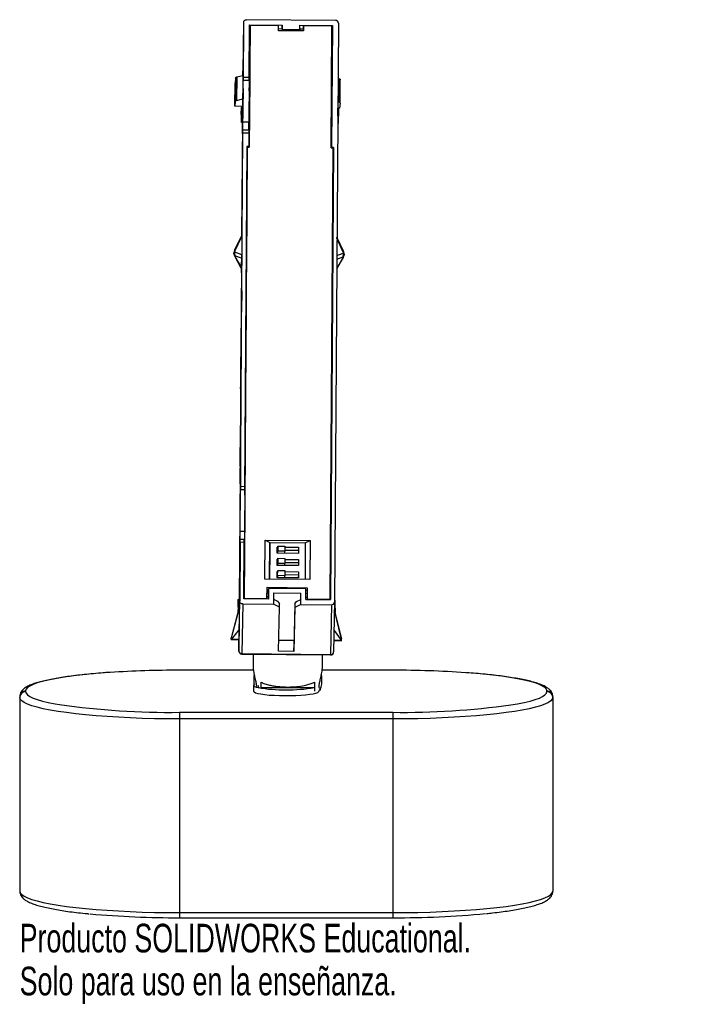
# Paper-space layout '_Inferior' of a CAD drawing. Header units: millimetres. Extents: x -56 to 56, y 33 to 199.
import ezdxf

# ---------------------------------------------------------------- set-up
doc = ezdxf.new("R2010")
doc.units = ezdxf.units.MM
doc.styles.add('SLDTEXTSTYLE0', font='TXT', dxfattribs={"width": 0.7})

psp = doc.layouts.new('_Inferior')

# ---------------------------------------------------------------- linework, layer by layer
at = {"color": 7, "linetype": 'Continuous', "lineweight": 25}
for p, q in [((-18.56, 198.81), (-18.7, 190.41)), ((-18.56, 198.81), (-18.62, 188.84)), ((-3.06, 199.1), (-18.06, 199.24)), ((-17.62, 189.47), (-17.56, 198.37)), ((-17.46, 198.28), (-17.6, 177.71)), ((-17.56, 198.37), (-12.06, 198.32)), ((-17.46, 198.28), (-17.47, 197.57)), ((-12.66, 198.24), (-17.46, 198.28)), ((-12.67, 197.38), (-12.66, 198.24)), ((-12.06, 198.32), (-12.07, 197.59)), ((-12.07, 197.81), (-12.06, 198.32)), ((-9.07, 197.56), (-9.06, 198.29)), ((-9.06, 198.29), (-3.56, 198.24)), ((-8.46, 198.2), (-8.47, 197.34)), ((-8.47, 197.69), (-8.46, 198.2)), ((-3.66, 198.15), (-8.46, 198.2)), ((-3.8, 177.58), (-3.66, 198.15)), ((-3.56, 198.24), (-3.7, 177.67)), ((-3.56, 198.24), (-3.62, 194.67)), ((-2.56, 198.66), (-3.21, 100.88)), ((-17.59, 193.88), (-17.48, 196.95)), ((-17.47, 197.57), (-17.5, 194.21)), ((-12.67, 197.73), (-12.07, 197.72)), ((-8.47, 197.34), (-12.67, 197.38)), ((-12.07, 197.81), (-12.07, 197.37)), ((-12.07, 197.59), (-9.07, 197.56)), ((-12.07, 197.59), (-12.07, 197.37)), ((-9.07, 197.7), (-8.47, 197.69)), ((-9.07, 197.56), (-9.07, 197.34)), ((-8.47, 197.69), (-8.47, 197.34)), ((-17.59, 193.73), (-17.5, 194.9)), ((-17.49, 195.38), (-17.57, 193.16)), ((-17.53, 190.91), (-17.5, 194.9)), ((-17.6, 192.83), (-17.57, 193.2)), ((-17.57, 193.2), (-17.57, 192.51)), ((-17.5, 193.35), (-17.52, 189.91)), ((-17.5, 193.71), (-17.51, 192.84)), ((-17.51, 192.84), (-17.5, 193.35)), ((-17.5, 194.21), (-17.5, 193.71)), ((-17.61, 191.11), (-17.58, 191.48)), ((-17.57, 192.51), (-17.6, 192.14)), ((-17.58, 191.48), (-17.58, 190.79)), ((-17.51, 192.84), (-17.51, 192.84)), ((-19.72, 189.56), (-19.74, 185.59)), ((-19.72, 189.56), (-18.69, 189.84)), ((-18.68, 190.56), (-18.71, 185.72)), ((-18.7, 190.41), (-18.71, 189.83)), ((-18.69, 189.84), (-18.68, 190.56)), ((-17.52, 190.95), (-17.62, 188.13)), ((-17.62, 189.52), (-17.54, 190.5)), ((-17.58, 190.79), (-17.61, 190.42)), ((-17.52, 189.91), (-17.54, 189.3)), ((-17.53, 189.44), (-17.53, 189.83)), ((-3.67, 189.8), (-3.72, 189.82)), ((-3.69, 189.81), (-3.68, 190.25)), ((-20.02, 184.63), (-20, 188.54)), ((-19.93, 189.38), (-20, 188.54)), ((-19.93, 189.38), (-19.96, 185.42)), ((-18.66, 181.95), (-18.61, 188.99)), ((-18.62, 189.35), (-18.62, 188.84)), ((-17.61, 189.47), (-18.61, 189.48)), ((-17.61, 188.98), (-18.61, 188.99)), ((-17.61, 188.98), (-17.66, 181.95)), ((-17.61, 187.22), (-17.53, 189.44)), ((-17.53, 189.05), (-17.61, 177.71)), ((-17.54, 189.3), (-17.54, 188.44)), ((-17.54, 188.44), (-17.53, 189.05)), ((-17.54, 188.44), (-17.53, 188.44)), ((-3.72, 188.79), (-3.68, 188.77)), ((-3.69, 188.3), (-3.72, 188.29)), ((-3.71, 186), (-3.7, 188.3)), ((-2.42, 189.26), (-2.62, 189.33)), ((-2.45, 185.29), (-2.42, 189.26)), ((-2.27, 185.12), (-2.24, 189.09)), ((-18.68, 186.18), (-18.65, 187.64)), ((-18.65, 187.64), (-18.68, 184.01)), ((-3.68, 183.88), (-3.66, 187.46)), ((-3.66, 187.46), (-3.68, 186.02)), ((-19.96, 185.42), (-20.02, 184.63)), ((-18.74, 184.59), (-20.02, 184.63)), ((-19.74, 185.59), (-18.71, 185.85)), ((-18.74, 184.6), (-18.74, 184.44)), ((-18.74, 184.59), (-18.74, 184.44)), ((-18.71, 185.72), (-18.73, 184.44)), ((-18.72, 183.61), (-18.7, 185.05)), ((-18.7, 185.05), (-18.72, 181.41)), ((-18.7, 182.54), (-18.68, 186.18)), ((-18.66, 186.18), (-18.68, 186.18)), ((-17.57, 185.94), (-17.59, 184.85)), ((-17.57, 184.88), (-17.58, 184.78)), ((-17.56, 185.81), (-17.56, 185.91)), ((-17.55, 185.81), (-17.56, 185.81)), ((-3.74, 185.21), (-3.74, 183.46)), ((-3.7, 184.87), (-3.72, 183.46)), ((-3.68, 186.02), (-3.7, 182.43)), ((-3.66, 186.02), (-3.68, 186.02)), ((-2.45, 185.29), (-2.65, 185.36)), ((-2.27, 185.12), (-2.35, 184.32)), ((-18.95, 183.23), (-18.96, 181.93)), ((-18.94, 183.1), (-18.96, 181.93)), ((-18.95, 183.23), (-18.93, 184.4)), ((-18.94, 183.1), (-18.93, 184.4)), ((-18.94, 183.1), (-18.84, 183.15)), ((-18.93, 184.4), (-18.83, 184.45)), ((-18.83, 184.45), (-18.84, 183.15)), ((-18.74, 183.15), (-18.84, 183.15)), ((-18.73, 184.44), (-18.83, 184.45)), ((-18.74, 183.15), (-18.76, 181.88)), ((-18.75, 179.97), (-18.72, 183.61)), ((-18.73, 184.44), (-18.74, 183.15)), ((-18.71, 183.61), (-18.72, 183.61)), ((-18.68, 184.01), (-18.7, 182.54)), ((-17.57, 183.61), (-17.65, 181.45)), ((-3.72, 183.46), (-3.71, 183.46)), ((-3.7, 182.43), (-3.68, 183.88)), ((-2.66, 183), (-2.64, 183)), ((-2.35, 184.32), (-2.65, 184.33)), ((-2.65, 184.29), (-2.63, 184.29)), ((-2.64, 183), (-2.63, 184.29)), ((-2.54, 182.95), (-2.64, 183)), ((-2.53, 184.24), (-2.63, 184.29)), ((-2.56, 181.78), (-2.54, 182.95)), ((-2.53, 184.24), (-2.54, 182.95)), ((-18.86, 181.88), (-18.96, 181.93)), ((-18.76, 181.88), (-18.89, 162.77)), ((-18.86, 181.88), (-18.76, 181.88)), ((-18.72, 181.41), (-18.75, 179.97)), ((-18.67, 180.59), (-18.66, 181.95)), ((-17.66, 181.95), (-18.66, 181.95)), ((-17.68, 181.87), (-17.69, 180.31)), ((-17.67, 180.58), (-17.66, 181.95)), ((-17.65, 181.45), (-17.65, 181.87)), ((-3.75, 179.87), (-3.72, 181.29)), ((-2.67, 181.73), (-2.66, 181.73)), ((-2.56, 181.78), (-2.66, 181.73)), ((-19.09, 119.74), (-18.68, 180.08)), ((-18.68, 180.08), (-18.67, 180.59)), ((-17.68, 180.07), (-18.68, 180.08)), ((-17.67, 180.58), (-18.67, 180.59)), ((-17.68, 180.07), (-17.7, 177.8)), ((-17.67, 180.58), (-17.68, 180.07)), ((-3.77, 177.58), (-3.77, 180.18)), ((-3.77, 178.89), (-3.77, 180.1)), ((-3.75, 180.11), (-3.75, 179.87)), ((-17.94, 177.71), (-18.45, 101.54)), ((-18, 177.8), (-18.39, 119.73)), ((-17.96, 177), (-18.08, 157.89)), ((-17.7, 177.8), (-18, 177.8)), ((-17.94, 177.71), (-17.96, 177)), ((-17.94, 177.71), (-17.6, 177.71)), ((-17.7, 177.8), (-17.7, 177.71)), ((-3.96, 101.4), (-3.45, 177.58)), ((-3.4, 177.66), (-3.91, 101.31)), ((-3.8, 177.58), (-3.45, 177.58)), ((-3.4, 177.66), (-3.7, 177.67)), ((-3.7, 177.58), (-3.7, 177.67)), ((-3.4, 177.66), (-3.45, 174.89)), ((-17.97, 175.03), (-18.02, 175.03)), ((-3.45, 174.89), (-3.57, 155.92)), ((-3.47, 174.89), (-3.45, 174.89)), ((-18.87, 162.81), (-18.85, 163.86)), ((-18.85, 163.17), (-18.86, 162.73)), ((-18.85, 163.86), (-18.85, 163.86)), ((-18.86, 162.83), (-20.08, 160.3)), ((-20.05, 160.16), (-18.86, 162.62)), ((-18.86, 162.62), (-18.88, 159.53)), ((-1.7, 160.13), (-2.8, 162.54)), ((-1.73, 159.99), (-2.8, 162.34)), ((-20.19, 159.87), (-20.19, 159.77)), ((-18.88, 159.53), (-20.05, 159.97)), ((-2.82, 159.4), (-1.73, 159.8)), ((-1.7, 160.12), (-1.7, 160.13)), ((-1.59, 159.58), (-1.59, 159.68)), ((-20.06, 159.27), (-19, 157.36)), ((-18.89, 158.95), (-20.02, 159.37)), ((-20.02, 159.37), (-20.02, 159.27)), ((-20.02, 159.27), (-18.94, 157.33)), ((-18.88, 158.7), (-18.92, 156.66)), ((-18.91, 157.4), (-18.88, 159.38)), ((-18.88, 159.38), (-18.88, 159.38)), ((-1.77, 159.1), (-2.84, 157.27)), ((-2.83, 157.21), (-1.74, 159.09)), ((-2.82, 158.82), (-1.77, 159.2)), ((-1.77, 159.2), (-1.77, 159.1)), ((-18.92, 157.33), (-19.06, 137)), ((-18.96, 157.33), (-18.91, 157.33)), ((-18.92, 157.01), (-18.92, 157.33)), ((-18.92, 157.01), (-18.91, 157.01)), ((-18.91, 157.4), (-18.91, 157.4)), ((-18.1, 157.23), (-18.12, 154.3)), ((-18.08, 157.89), (-18.1, 157.23)), ((-18.11, 155.73), (-18.15, 155.74)), ((-18.14, 156.06), (-18.1, 156.06)), ((-3.6, 155.92), (-3.56, 155.92)), ((-3.56, 155.6), (-3.6, 155.6)), ((-3.56, 155.6), (-3.58, 154.18)), ((-3.56, 155.92), (-3.56, 155.6)), ((-18.87, 153.47), (-18.89, 150.7)), ((-18.89, 152.64), (-18.87, 153.47)), ((-18.12, 154.31), (-18.16, 154.31)), ((-18.12, 153.27), (-18.16, 153.27)), ((-18.12, 153.27), (-18.14, 150.69)), ((-18.13, 153.27), (-18.12, 153.8)), ((-18.12, 154.3), (-18.12, 153.8)), ((-3.62, 153.13), (-3.57, 153.13)), ((-3.61, 154.18), (-3.58, 154.18)), ((-3.58, 154.18), (-3.59, 153.13)), ((-3.59, 150.56), (-3.57, 153.29)), ((-3.57, 153.29), (-3.58, 153.13)), ((-18.9, 149.87), (-18.89, 152.64)), ((-18.88, 152.89), (-18.89, 150.68)), ((-18.88, 152.64), (-18.89, 152.64)), ((-18.88, 152.89), (-18.88, 152.9)), ((-18.89, 150.7), (-18.9, 149.87)), ((-18.14, 150.69), (-18.18, 150.69)), ((-18.15, 149.92), (-18.18, 149.94)), ((-18.16, 148.63), (-18.15, 149.92)), ((-18.14, 150.69), (-18.15, 149.92)), ((-3.6, 149.81), (-3.64, 149.8)), ((-3.63, 150.55), (-3.59, 150.55)), ((-3.61, 149.81), (-3.63, 146.82)), ((-3.61, 149.76), (-3.59, 150.56)), ((-3.6, 149.81), (-3.61, 149.76)), ((-18.15, 149.14), (-18.18, 144.49)), ((-18.16, 148.63), (-18.15, 149.14)), ((-18.15, 148.63), (-18.16, 148.63)), ((-18.17, 146.36), (-18.21, 146.36)), ((-18.2, 146.96), (-18.16, 146.96)), ((-3.66, 146.82), (-3.62, 146.82)), ((-3.62, 146.82), (-3.62, 146.23)), ((-18.95, 144.95), (-19.07, 126.01)), ((-19.07, 126.04), (-18.95, 144.81)), ((-19.04, 139.79), (-18.95, 144.95)), ((-18.95, 144.81), (-19.03, 139.77)), ((-18.95, 144.81), (-18.95, 144.81)), ((-18.17, 145.15), (-18.28, 129.06)), ((-18.22, 144.96), (-18.18, 144.96)), ((-18.18, 144.49), (-18.17, 145.15)), ((-3.65, 144.83), (-3.76, 127.29)), ((-3.67, 144.83), (-3.65, 144.83)), ((-3.62, 146.23), (-3.66, 146.23)), ((-3.62, 146.23), (-3.65, 144.83)), ((-18.18, 144.49), (-18.17, 144.49)), ((-19.05, 137.44), (-19.04, 139.79)), ((-19.03, 139.77), (-19.05, 137.45)), ((-19.04, 139.79), (-19.03, 139.79)), ((-19, 140.83), (-19.01, 140.83)), ((-19.06, 136.94), (-19.15, 122.82)), ((-19.06, 136.94), (-19.05, 137.45)), ((-19.05, 137.44), (-19.06, 137)), ((-19.05, 137.44), (-19.05, 137.44)), ((-18.29, 128.39), (-18.31, 124.61)), ((-18.28, 129.06), (-18.29, 128.39)), ((-19.08, 127.66), (-19.09, 127.66)), ((-18.3, 126.83), (-18.34, 126.83)), ((-18.33, 127.43), (-18.29, 127.43)), ((-3.79, 127.29), (-3.75, 127.29)), ((-3.75, 126.7), (-3.79, 126.7)), ((-3.75, 126.7), (-3.78, 125.28)), ((-3.75, 127.29), (-3.75, 126.7)), ((-19.16, 121.01), (-19.07, 126.04)), ((-19.07, 126.01), (-19.16, 120.85)), ((-19.07, 126.04), (-19.07, 126.04)), ((-18.35, 125.41), (-18.31, 125.41)), ((-3.78, 125.28), (-3.8, 125.28)), ((-3.78, 125.28), (-3.79, 123.43)), ((-19.14, 123.33), (-19.16, 121.01)), ((-19.16, 120.85), (-19.15, 123.2)), ((-19.14, 123.33), (-19.15, 122.82)), ((-19.15, 122.76), (-19.15, 123.2)), ((-19.07, 123.73), (-19.09, 120.96)), ((-19.07, 123.2), (-19.09, 120.95)), ((-19.08, 122.9), (-19.07, 123.73)), ((-19.07, 123.2), (-19.07, 123.21)), ((-18.32, 123.57), (-18.36, 123.57)), ((-18.32, 123.57), (-18.34, 120.99)), ((-18.33, 123.57), (-18.32, 124.1)), ((-18.31, 124.61), (-18.32, 124.1)), ((-3.82, 123.43), (-3.77, 123.43)), ((-3.79, 120.82), (-3.77, 123.55)), ((-3.77, 123.55), (-3.77, 123.43)), ((-19.15, 122.76), (-19.3, 101.38)), ((-19.1, 120.13), (-19.08, 122.9)), ((-19.08, 122.9), (-19.08, 122.9)), ((-19.16, 121.01), (-19.16, 121.01)), ((-19.12, 112.86), (-19.07, 119.9)), ((-19.09, 120.96), (-19.1, 120.13)), ((-19.08, 120.25), (-19.09, 119.74)), ((-18.37, 120.38), (-19.07, 120.39)), ((-19.07, 119.9), (-18.37, 119.89)), ((-18.37, 119.89), (-18.42, 112.86)), ((-18.34, 120.99), (-18.38, 120.99)), ((-18.35, 120.23), (-18.38, 120.24)), ((-18.36, 118.93), (-18.35, 120.23)), ((-18.34, 120.99), (-18.35, 120.23)), ((-3.8, 120.12), (-3.84, 120.1)), ((-3.83, 120.85), (-3.79, 120.85)), ((-3.81, 120.11), (-3.83, 117.06)), ((-3.8, 120.02), (-3.79, 120.82)), ((-3.8, 120.12), (-3.8, 120.02)), ((-18.35, 119.44), (-18.37, 115.66)), ((-18.36, 118.93), (-18.35, 119.44)), ((-18.35, 118.93), (-18.36, 118.93)), ((-18.39, 117.19), (-18.36, 117.19)), ((-18.39, 116.87), (-18.37, 116.87)), ((-3.82, 117.06), (-3.86, 117.06)), ((-3.82, 116.73), (-3.86, 116.74)), ((-3.82, 116.73), (-3.84, 115.31)), ((-3.82, 117.06), (-3.82, 116.73)), ((-18.36, 116.32), (-18.46, 101.45)), ((-18.4, 115.45), (-18.37, 115.45)), ((-18.37, 115.66), (-18.36, 116.32)), ((-18.37, 115.66), (-18.37, 115.66)), ((-3.84, 115.31), (-3.94, 101.31)), ((-3.84, 115.31), (-3.87, 115.31)), ((-19.14, 111.49), (-19.12, 112.86)), ((-19.14, 110.99), (-19.14, 111.49)), ((-18.44, 111.49), (-19.14, 111.49)), ((-19.12, 112.86), (-18.42, 112.86)), ((-18.44, 110.98), (-18.44, 111.49)), ((-19.14, 110.99), (-19.21, 101.03)), ((-18.44, 110.98), (-19.14, 110.99)), ((-18.51, 101.45), (-18.44, 110.98)), ((-14.99, 104.77), (-14.94, 111.35)), ((-14.94, 111.35), (-7.34, 111.28)), ((-14.94, 111.35), (-14.15, 110.94)), ((-14.19, 104.77), (-14.15, 110.94)), ((-14.15, 110.94), (-8.15, 110.88)), ((-14.11, 104.77), (-14.07, 110.93)), ((-14.1, 109.48), (-14.07, 110.93)), ((-12.89, 109.15), (-12.88, 110.19)), ((-12.88, 110.19), (-12.78, 110.19)), ((-12.77, 110.36), (-12.79, 109.59)), ((-12.78, 109.49), (-12.77, 110.36)), ((-12.77, 110.36), (-11.57, 110.34)), ((-11.57, 110.34), (-11.58, 109.48)), ((-11.58, 110.18), (-9.28, 110.15)), ((-9.28, 110.15), (-9.29, 109.12)), ((-9.28, 110.15), (-9.29, 109.65)), ((-8.15, 110.88), (-8.19, 104.71)), ((-8.15, 110.88), (-7.34, 111.28)), ((-7.34, 111.28), (-7.39, 104.7)), ((-14.13, 104.77), (-14.1, 109.48)), ((-12.9, 107.09), (-12.89, 108.12)), ((-9.29, 109.12), (-12.89, 109.15)), ((-12.89, 108.12), (-12.79, 108.12)), ((-12.88, 109.68), (-12.79, 109.68)), ((-12.79, 108.29), (-12.8, 107.53)), ((-12.79, 109.15), (-12.79, 109.59)), ((-12.79, 109.15), (-12.78, 109.49)), ((-12.79, 108.29), (-11.59, 108.28)), ((-12.79, 107.43), (-12.79, 108.29)), ((-11.58, 109.48), (-12.78, 109.49)), ((-11.59, 109.14), (-11.58, 109.48)), ((-11.59, 108.28), (-11.59, 107.42)), ((-11.59, 108.11), (-9.29, 108.09)), ((-11.58, 109.67), (-9.29, 109.65)), ((-9.29, 108.09), (-9.3, 107.06)), ((-9.29, 108.09), (-9.3, 107.58)), ((-9.29, 109.65), (-9.29, 109.12)), ((-12.9, 107.61), (-12.8, 107.61)), ((-9.3, 107.06), (-12.9, 107.09)), ((-12.8, 107.09), (-12.8, 107.53)), ((-12.8, 107.09), (-12.79, 107.43)), ((-11.59, 107.42), (-12.79, 107.43)), ((-11.6, 107.08), (-11.59, 107.42)), ((-11.59, 107.6), (-9.3, 107.58)), ((-9.3, 107.58), (-9.3, 107.06)), ((-7.39, 104.7), (-14.99, 104.77)), ((-12.91, 106.06), (-12.81, 106.06)), ((-12.91, 105.02), (-12.91, 106.06)), ((-12.91, 105.55), (-12.81, 105.55)), ((-9.31, 104.99), (-12.91, 105.02)), ((-12.82, 105.46), (-12.8, 106.22)), ((-12.82, 105.02), (-12.82, 105.46)), ((-12.81, 105.36), (-12.8, 106.22)), ((-11.61, 105.35), (-12.81, 105.36)), ((-12.81, 105.36), (-12.81, 105.02)), ((-12.8, 106.22), (-11.6, 106.21)), ((-11.6, 106.21), (-11.61, 105.35)), ((-11.61, 105.53), (-9.31, 105.51)), ((-11.61, 105.01), (-11.61, 105.35)), ((-11.6, 106.04), (-9.31, 106.02)), ((-9.31, 105.51), (-9.32, 104.99)), ((-9.31, 106.02), (-9.31, 104.99)), ((-9.31, 106.02), (-9.31, 105.51)), ((-14.61, 101.5), (-14.6, 103.39)), ((-14.6, 103.39), (-7.8, 103.33)), ((-14.36, 103.19), (-14.39, 102.44)), ((-14.36, 103.19), (-14.37, 101.41)), ((-8.03, 103.13), (-14.36, 103.19)), ((-8.05, 101.35), (-8.03, 103.13)), ((-8.03, 102.38), (-8.03, 103.13)), ((-7.8, 103.33), (-7.82, 101.44)), ((-7.8, 103.33), (-7.81, 102.62)), ((-19.29, 99.95), (-19.26, 101.53)), ((-19.26, 101.53), (-19.26, 101.53)), ((-14.37, 101.41), (-18.51, 101.45)), ((-18.45, 101.54), (-14.61, 101.5)), ((-18.45, 101.54), (-18.45, 101.45)), ((-14.61, 101.5), (-14.62, 101.41)), ((-14.61, 102.44), (-14.39, 102.44)), ((-14.39, 101.79), (-14.61, 101.79)), ((-14.6, 102.99), (-14.37, 102.98)), ((-14.39, 101.79), (-14.4, 101.41)), ((-14.39, 102.44), (-14.39, 101.79)), ((-13.5, 102.44), (-13.51, 100.54)), ((-13.5, 102.44), (-8.9, 102.39)), ((-8.92, 101.35), (-8.9, 102.39)), ((-8.91, 100.5), (-8.9, 102.39)), ((-8.04, 101.73), (-8.03, 102.38)), ((-8.04, 101.35), (-8.04, 101.73)), ((-8.04, 101.73), (-7.82, 101.72)), ((-8.03, 102.92), (-7.81, 102.92)), ((-8.03, 102.38), (-7.82, 102.37)), ((-7.81, 102.62), (-7.82, 101.35)), ((-7.82, 101.44), (-3.96, 101.4)), ((-7.82, 101.44), (-7.82, 101.35)), ((-19.28, 99.97), (-20.62, 95.03)), ((-19.28, 99.87), (-20.6, 95.01)), ((-19.5, 100.16), (-19.51, 99.12)), ((-19.49, 100.04), (-19.51, 99.13)), ((-19.5, 100.16), (-19.48, 101.33)), ((-19.49, 100.04), (-19.48, 101.33)), ((-19.49, 100.04), (-19.39, 100.09)), ((-19.48, 101.33), (-19.38, 101.38)), ((-19.38, 101.38), (-19.39, 100.09)), ((-19.29, 100.09), (-19.39, 100.09)), ((-19.28, 101.38), (-19.38, 101.38)), ((-19.36, 92.63), (-19.21, 101.03)), ((-19.28, 99.87), (-19.31, 96.24)), ((-19.28, 101.38), (-19.29, 100.09)), ((-19.29, 100.09), (-19.29, 99.92)), ((-19.27, 100.84), (-19.28, 99.95)), ((-19.27, 100.84), (-19.26, 101.39)), ((-18.71, 100.59), (-18.86, 92.19)), ((-18.71, 100.59), (-13.51, 100.54)), ((-13.51, 101.4), (-12.81, 101.04)), ((-12.52, 100.02), (-13.51, 100.54)), ((-12.81, 101.04), (-12.52, 100.63)), ((-12.65, 92.59), (-12.52, 100.02)), ((-12.52, 100.02), (-12.52, 100.63)), ((-9.92, 100.6), (-10.05, 93.17)), ((-9.92, 100), (-10.05, 92.57)), ((-9.92, 100.6), (-9.62, 101.01)), ((-9.92, 100.6), (-9.92, 100)), ((-8.91, 100.5), (-9.92, 100)), ((-9.62, 101.01), (-8.91, 101.36)), ((-8.91, 100.5), (-3.71, 100.45)), ((-8.05, 101.35), (-3.91, 101.31)), ((-3.96, 101.4), (-3.96, 101.31)), ((-3.71, 100.45), (-3.86, 92.05)), ((-3.21, 100.88), (-3.36, 92.48)), ((-3.23, 99.94), (-3.19, 99.94)), ((-3.18, 101.23), (-3.21, 101.23)), ((-3.18, 101.23), (-3.19, 99.94)), ((-3.09, 99.89), (-3.19, 99.94)), ((-3.18, 101.23), (-3.09, 101.18)), ((-3.09, 99.89), (-3.11, 99.12)), ((-3.09, 99.89), (-3.09, 101.18)), ((-2.06, 94.84), (-3.24, 99.54)), ((-2.05, 94.87), (-3.23, 99.63)), ((-19.29, 97.06), (-19.31, 96.24)), ((-19.3, 96.37), (-19.29, 96.92)), ((-19.29, 97.06), (-19.29, 97.06)), ((-20.6, 95.01), (-20.63, 94.92)), ((-20.63, 94.93), (-20.63, 94.82)), ((-20.63, 94.93), (-20.63, 94.92)), ((-20.63, 94.92), (-20.63, 94.82)), ((-20.63, 94.8), (-20.63, 94.82)), ((-20.61, 95.05), (-20.61, 95.03)), ((-20.6, 95.01), (-20.6, 94.58)), ((-20.56, 94.62), (-19.31, 96.24)), ((-19.3, 96.37), (-19.34, 93.82)), ((-3.29, 96.08), (-2.11, 94.45)), ((-2.07, 94.4), (-2.06, 94.84)), ((-2.03, 94.75), (-2.06, 94.84)), ((-20.65, 94.56), (-19.33, 94.54)), ((-20.56, 94.62), (-20.6, 94.58)), ((-20.56, 94.62), (-19.33, 94.61)), ((-19.34, 94.54), (-19.36, 92.63)), ((-19.34, 94.17), (-19.34, 94.54)), ((-19.34, 94.17), (-19.33, 94.17)), ((-12.62, 94.49), (-10.02, 94.46)), ((-10.05, 92.57), (-10.05, 93.17)), ((-3.32, 94.46), (-2.11, 94.45)), ((-3.32, 94.39), (-2.03, 94.38)), ((-2.07, 94.4), (-2.11, 94.45)), ((-18.86, 92.19), (-3.86, 92.05)), ((-18.86, 92.12), (-3.86, 91.98)), ((-16.95, 92.11), (-16.95, 90.08)), ((-10.05, 92.57), (-12.65, 92.59)), ((-5.25, 90.08), (-5.25, 92)), ((-16.9, 89.4), (-29.36, 89.4)), ((-29.36, 89.4), (-29.36, 89.39)), ((-16.89, 89.39), (-29.36, 89.39)), ((6.64, 89.4), (-5.3, 89.4)), ((6.64, 89.39), (-5.3, 89.39)), ((6.64, 89.4), (6.64, 89.39)), ((-16.86, 86.83), (-16.86, 85.84)), ((-16.12, 86.8), (-16.12, 86.46)), ((-16.12, 86.46), (-15.94, 86.46)), ((-15.6, 86.36), (-15.6, 87.36)), ((-15.6, 86.46), (-6.6, 86.46)), ((-6.6, 87.36), (-6.6, 85.88)), ((-56.36, 84.92), (-56.36, 52.08)), ((-55.36, 85.91), (-55.36, 85.78)), ((32.64, 85.78), (32.64, 85.91)), ((33.64, 84.92), (33.64, 52.08)), ((-29.36, 82.29), (-29.36, 47.6)), ((-29.36, 82.29), (6.64, 82.29)), ((6.64, 82.29), (6.64, 47.6)), ((6.64, 81.17), (-29.36, 81.17)), ((-29.36, 48.46), (6.64, 48.46)), ((-29.36, 47.6), (6.64, 47.6))]:
    psp.add_line(p, q, dxfattribs=at)
at = {"color": 7, "linetype": 'Continuous', "lineweight": 25, "flags": 128}
for points in [[(-18.61, 188.99), (-18.61, 189.14), (-18.61, 189.27), (-18.61, 189.38), (-18.61, 189.44), (-18.61, 189.47), (-18.61, 189.47), (-18.61, 189.43), (-18.62, 189.35)], [(-18.85, 163.86), (-18.85, 163.91), (-18.85, 163.9), (-18.85, 163.84), (-18.85, 163.72), (-18.85, 163.57), (-18.85, 163.42), (-18.85, 163.28), (-18.85, 163.17)], [(-20.02, 159.27), (-20.04, 159.27), (-20.06, 159.27), (-20.06, 159.27)], [(-18.88, 159.38), (-18.88, 159.44), (-18.88, 159.43), (-18.88, 159.36), (-18.88, 159.24), (-18.88, 159.1), (-18.88, 158.94), (-18.88, 158.8), (-18.88, 158.7)], [(-1.74, 159.09), (-1.74, 159.09), (-1.75, 159.09), (-1.77, 159.1)], [(-18.92, 156.66), (-18.92, 156.58), (-18.92, 156.53), (-18.92, 156.52), (-18.92, 156.55), (-18.92, 156.62), (-18.92, 156.72), (-18.92, 156.85), (-18.92, 157.01)], [(-19.03, 137.24), (-19.03, 137.01), (-19.04, 136.95), (-19.04, 137.06), (-19.04, 137.32), (-19.04, 137.73), (-19.03, 138.24), (-19.03, 138.81), (-19.02, 139.41), (-19.02, 139.97), (-19.01, 140.46), (-19.01, 140.83)], [(-19.01, 140.83), (-19, 141.05), (-19, 141.12), (-19, 141.01), (-19, 140.74), (-19, 140.34), (-19, 139.83), (-19.01, 139.25), (-19.01, 138.66), (-19.02, 138.1), (-19.02, 137.61), (-19.03, 137.24)], [(-19.12, 124.07), (-19.12, 123.84), (-19.13, 123.78), (-19.13, 123.89), (-19.13, 124.15), (-19.13, 124.56), (-19.12, 125.07), (-19.12, 125.64), (-19.11, 126.24), (-19.11, 126.8), (-19.1, 127.29), (-19.09, 127.66)], [(-19.09, 127.66), (-19.09, 127.88), (-19.09, 127.95), (-19.08, 127.84), (-19.08, 127.57), (-19.09, 127.17), (-19.09, 126.66), (-19.09, 126.08), (-19.1, 125.49), (-19.11, 124.93), (-19.11, 124.44), (-19.12, 124.07)], [(-19.07, 119.9), (-19.07, 120.05), (-19.07, 120.19), (-19.07, 120.29), (-19.07, 120.36), (-19.07, 120.39), (-19.07, 120.38), (-19.08, 120.33), (-19.08, 120.25)], [(-19.26, 101.53), (-19.26, 101.57), (-19.26, 101.58), (-19.26, 101.59), (-19.26, 101.58), (-19.26, 101.55), (-19.26, 101.51), (-19.26, 101.45), (-19.26, 101.39)], [(-19.29, 97.06), (-19.29, 97.09), (-19.29, 97.11), (-19.29, 97.11), (-19.29, 97.1), (-19.29, 97.07), (-19.29, 97.03), (-19.29, 96.98), (-19.29, 96.92)], [(-20.63, 94.92), (-20.63, 94.72), (-20.63, 94.56)], [(-2.04, 94.38), (-2.03, 94.59), (-2.03, 94.75)], [(-19.08, 92.24), (-19.1, 92.23), (-19.11, 92.22), (-19.12, 92.22), (-19.13, 92.21), (-19.14, 92.21), (-19.14, 92.21)], [(-3.86, 91.98), (-3.82, 91.99), (-3.78, 91.99)], [(-41.11, 89.02), (-41.16, 89.01), (-42.94, 88.88), (-44.64, 88.73), (-46.24, 88.56), (-47.74, 88.37), (-49.13, 88.17), (-50.39, 87.96), (-51.53, 87.73), (-52.52, 87.49), (-53.38, 87.24), (-54.08, 86.99), (-54.64, 86.72), (-55.04, 86.45), (-55.28, 86.18), (-55.36, 85.91)], [(32.64, 85.91), (32.56, 86.18), (32.32, 86.45), (31.92, 86.72), (31.37, 86.99), (30.66, 87.24), (29.81, 87.49), (28.81, 87.73), (27.68, 87.96), (26.41, 88.17), (25.03, 88.37), (23.53, 88.56), (21.93, 88.73), (20.23, 88.88), (18.94, 88.98)], [(-16.65, 87.03), (-16.67, 87.02), (-16.81, 86.93), (-16.86, 86.83), (-16.81, 86.74), (-16.67, 86.64), (-16.44, 86.55), (-16.12, 86.46)], [(-55.36, 85.78), (-55.28, 85.5), (-55.04, 85.23), (-54.64, 84.96), (-54.08, 84.7), (-53.38, 84.44), (-52.52, 84.19), (-51.53, 83.95), (-50.39, 83.73), (-49.64, 83.6)], [(-16.86, 85.84), (-16.78, 85.72), (-16.54, 85.6), (-16.16, 85.48), (-15.64, 85.38), (-14.99, 85.29), (-14.24, 85.21), (-13.41, 85.16), (-12.52, 85.12), (-11.59, 85.11), (-10.66, 85.11), (-9.75, 85.14), (-8.88, 85.18), (-8.09, 85.25), (-7.39, 85.33), (-6.8, 85.43), (-6.35, 85.54), (-6.03, 85.66), (-5.88, 85.78), (-5.88, 85.78)], [(26.56, 83.54), (27.68, 83.73), (28.81, 83.95), (29.81, 84.19), (30.66, 84.44), (31.37, 84.7), (31.92, 84.96), (32.32, 85.23), (32.56, 85.5), (32.64, 85.78)], [(-29.36, 81.17), (-31.48, 81.18), (-33.58, 81.21), (-35.66, 81.27), (-37.7, 81.34), (-39.69, 81.44), (-41.61, 81.56), (-43.46, 81.7), (-45.23, 81.86), (-46.89, 82.03), (-48.45, 82.23), (-49.89, 82.43), (-51.2, 82.66), (-52.38, 82.89), (-53.41, 83.14), (-54.3, 83.4), (-55.04, 83.67), (-55.61, 83.94), (-56.02, 84.22), (-56.27, 84.5), (-56.36, 84.78)], [(33.64, 84.78), (33.56, 84.5), (33.31, 84.22), (32.9, 83.94), (32.32, 83.67), (31.59, 83.4), (30.7, 83.14), (29.66, 82.89), (28.49, 82.66), (27.17, 82.43), (25.74, 82.23), (24.18, 82.03), (22.51, 81.86), (20.75, 81.7), (18.9, 81.56), (16.98, 81.44), (14.99, 81.34), (12.95, 81.27), (10.87, 81.21), (8.76, 81.18), (6.64, 81.17)], [(-56.36, 52.08), (-56.27, 51.8), (-56.02, 51.52), (-55.61, 51.24), (-55.04, 50.96), (-54.3, 50.7), (-53.41, 50.44), (-52.38, 50.19), (-51.2, 49.96), (-49.89, 49.73), (-48.45, 49.52), (-46.89, 49.33), (-45.23, 49.15), (-43.46, 49), (-41.61, 48.86), (-39.69, 48.74), (-37.7, 48.64), (-35.66, 48.56), (-33.58, 48.51), (-31.48, 48.47), (-29.36, 48.46)], [(6.64, 48.46), (8.76, 48.47), (10.87, 48.51), (12.95, 48.56), (14.99, 48.64), (16.98, 48.74), (18.9, 48.86), (20.75, 49), (22.51, 49.15), (24.18, 49.33), (25.74, 49.52), (27.17, 49.73), (28.49, 49.96), (29.66, 50.19), (30.7, 50.44), (31.59, 50.7), (32.32, 50.96), (32.9, 51.24), (33.31, 51.52), (33.56, 51.8), (33.64, 52.08)]]:
    psp.add_lwpolyline(points, dxfattribs=at)
at = {"color": 7, "linetype": 'Continuous', "lineweight": 25}
for centre, radius, start, end in [((-3.03, 198.63), 0.471, 4.2295, 93.3823), ((-35.64, 189.25), 18.03, 359.1419, 0.7027), ((-19.25, 159.71), 0.837, 161.8552, 203.4787), ((-19.93, 160.26), 0.148, 164.4756, 221.2348), ((-2.53, 159.55), 0.834, 335.2662, 17.0471), ((-1.84, 160.09), 0.147, 318.1152, 11.0309), ((-3.68, 100.92), 0.468, 265.4674, 355.0326), ((-20.49, 94.97), 0.135, 165.3135, 172.2195), ((-20.13, 94.92), 0.5, 172.2259, 179.4212), ((-20.49, 94.96), 0.143, 151.9432, 165.2032), ((-2.11, 94.89), 0.0685, 312.5678, 332.4576), ((-2.07, 94.87), 0.023, 331.8454, 11.8595), ((-2.18, 94.79), 0.141, 12.8722, 26.2234), ((-2.17, 94.8), 0.134, 359.1846, 12.7637), ((-18.86, 92.62), 0.5, 179.7372, 269.7163), ((-3.86, 92.48), 0.5, 269.7163, 359.0176), ((-3.82, 92.52), 0.468, 265.4674, 355.0326), ((-29.62, -86.11), 175.5, 89.9143, 93.7543), ((6.93, -84.87), 174.26, 86.0481, 90.0931), ((-11.36, 115.29), 29.22, 260.6284, 279.3716), ((-55.36, 84.91), 0.996, 89.7415, 179.7392), ((-55.36, 84.78), 0.996, 89.7415, 179.7392), ((-9.92, 88.14), 4.69, 329.8923, 337.3701), ((32.65, 84.91), 0.996, 0.2608, 90.2585), ((32.65, 84.78), 0.996, 0.2608, 90.2585), ((-31.05, 214.36), 132.08, 261.9076, 270.7328), ((8.27, 216.17), 133.89, 269.3026, 277.8513), ((-29.93, 210.55), 162.95, 264.8907, 270.2015), ((7.33, 207.07), 159.47, 269.7524, 275.3762)]:
    psp.add_arc(centre, radius, start, end, dxfattribs=at)
for points in [[(-18.56, 198.81), (-18.55, 198.87), (-18.53, 198.98), (-18.42, 199.12), (-18.25, 199.22), (-18.12, 199.23), (-18.06, 199.24)], [(-18.42, 112.86), (-18.42, 112.74), (-18.42, 112.5), (-18.43, 112.09), (-18.43, 111.73), (-18.43, 111.57), (-18.44, 111.49)], [(-18.71, 100.59), (-18.78, 100.6), (-18.91, 100.61), (-19.08, 100.71), (-19.19, 100.86), (-19.2, 100.97), (-19.21, 101.03)], [(-20.63, 94.56), (-20.63, 94.56), (-20.64, 94.58), (-20.64, 94.63), (-20.63, 94.7), (-20.63, 94.77), (-20.63, 94.8)], [(-19.34, 93.82), (-19.34, 93.77), (-19.34, 93.66), (-19.34, 93.69), (-19.34, 93.86), (-19.34, 94.07), (-19.34, 94.17)], [(-19.36, 92.63), (-19.35, 92.59), (-19.34, 92.51), (-19.29, 92.4), (-19.2, 92.3), (-19.12, 92.26), (-19.08, 92.24)], [(-19.08, 92.24), (-19.05, 92.23), (-18.97, 92.2), (-18.9, 92.2), (-18.86, 92.19)]]:
    psp.add_open_spline(points, degree=3, dxfattribs=at)
for points, knots in [([(-19.93, 189.38), (-19.93, 189.4), (-19.92, 189.44), (-19.85, 189.51), (-19.77, 189.54), (-19.72, 189.56)], [0, 0, 0, 0, 0.276542, 0.562684, 1, 1, 1, 1]), ([(-2.42, 189.26), (-2.39, 189.25), (-2.33, 189.23), (-2.26, 189.16), (-2.25, 189.11), (-2.24, 189.08)], [0, 0, 0, 0, 0.276517, 0.562653, 1, 1, 1, 1]), ([(-19.74, 185.59), (-19.78, 185.58), (-19.84, 185.56), (-19.93, 185.5), (-19.95, 185.45), (-19.96, 185.42)], [0, 0, 0, 0, 0.276517, 0.562653, 1, 1, 1, 1]), ([(-2.27, 185.12), (-2.27, 185.13), (-2.27, 185.17), (-2.33, 185.24), (-2.4, 185.27), (-2.45, 185.29)], [0, 0, 0, 0, 0.276542, 0.562684, 1, 1, 1, 1]), ([(-18.86, 162.62), (-18.86, 162.66), (-18.86, 162.73), (-18.86, 162.8), (-18.86, 162.83), (-18.86, 162.82), (-18.86, 162.82)], [0, 0, 0, 0, 0.332368, 0.627806, 0.914895, 1, 1, 1, 1]), ([(-20.02, 159.37), (-20.07, 159.44), (-20.16, 159.57), (-20.21, 159.75), (-20.19, 159.84), (-20.19, 159.84)], [0, 0, 0, 0, 0.5019054, 0.9841189, 1, 1, 1, 1]), ([(-20.19, 159.79), (-20.19, 159.78), (-20.21, 159.7), (-20.16, 159.51), (-20.07, 159.35), (-20.02, 159.27)], [0, 0, 0, 0, 0.014605, 0.49846, 1, 1, 1, 1]), ([(-20.08, 160.3), (-20.09, 160.27), (-20.11, 160.22), (-20.15, 160.11), (-20.18, 159.98), (-20.19, 159.89), (-20.19, 159.84)], [0, 0, 0, 0, 0.19212, 0.417659, 0.685742, 1, 1, 1, 1]), ([(-20.19, 159.73), (-20.18, 159.65), (-20.17, 159.49), (-20.09, 159.34), (-20.06, 159.27)], [0, 0, 0, 0, 0.498181, 1, 1, 1, 1]), ([(-20.05, 159.97), (-20.05, 159.97), (-20.07, 159.98), (-20.08, 160.01), (-20.08, 160.05), (-20.07, 160.11), (-20.05, 160.14), (-20.05, 160.16)], [0, 0, 0, 0, 0.197897, 0.38151, 0.556438, 0.768529, 1, 1, 1, 1]), ([(-1.59, 159.66), (-1.6, 159.57), (-1.62, 159.4), (-1.72, 159.27), (-1.77, 159.2)], [0, 0, 0, 0, 0.489686, 1, 1, 1, 1]), ([(-1.77, 159.1), (-1.72, 159.18), (-1.62, 159.34), (-1.6, 159.52), (-1.59, 159.6)], [0, 0, 0, 0, 0.508731, 1, 1, 1, 1]), ([(-1.73, 159.8), (-1.72, 159.8), (-1.71, 159.81), (-1.7, 159.83), (-1.7, 159.88), (-1.71, 159.94), (-1.72, 159.97), (-1.73, 159.99)], [0, 0, 0, 0, 0.209236, 0.38462, 0.557547, 0.778217, 1, 1, 1, 1]), ([(-1.59, 159.65), (-1.59, 159.7), (-1.6, 159.8), (-1.63, 159.93), (-1.66, 160.04), (-1.69, 160.09), (-1.7, 160.12)], [0, 0, 0, 0, 0.319416, 0.587782, 0.810507, 1, 1, 1, 1]), ([(-18.89, 158.95), (-18.89, 158.98), (-18.89, 159.03), (-18.88, 159.13), (-18.88, 159.25), (-18.88, 159.39), (-18.88, 159.48), (-18.88, 159.53)], [0, 0, 0, 0, 0.2194265, 0.407481, 0.5768858, 0.7754459, 1, 1, 1, 1]), ([(-1.74, 159.09), (-1.7, 159.17), (-1.62, 159.33), (-1.6, 159.5), (-1.59, 159.6)], [0, 0, 0, 0, 0.451974, 1, 1, 1, 1]), ([(-19, 157.36), (-18.99, 157.35), (-18.98, 157.32), (-18.96, 157.33), (-18.94, 157.33)], [0, 0, 0, 0, 0.370582, 1, 1, 1, 1]), ([(-18.94, 157.33), (-18.94, 157.34), (-18.92, 157.35), (-18.92, 157.38), (-18.91, 157.4)], [0, 0, 0, 0, 0.504726, 1, 1, 1, 1]), ([(-18.37, 120.36), (-18.37, 120.36), (-18.37, 120.37), (-18.37, 120.2), (-18.37, 119.99), (-18.37, 119.89)], [0, 0, 0, 0, 0.242738, 0.621369, 1, 1, 1, 1]), ([(-19.28, 99.87), (-19.28, 99.9), (-19.28, 99.93), (-19.28, 99.96), (-19.28, 99.97), (-19.28, 99.97), (-19.28, 99.97), (-19.28, 99.97)], [0, 0, 0, 0, 0.428562, 0.611524, 0.781913, 0.9483, 1, 1, 1, 1]), ([(-20.59, 95.12), (-20.6, 95.09), (-20.61, 95.06), (-20.62, 95.02), (-20.62, 95.01), (-20.63, 94.99), (-20.63, 94.99), (-20.63, 94.98)], [0, 0, 0, 0, 0.573098, 0.698622, 0.81367, 0.914901, 1, 1, 1, 1]), ([(-20.61, 95.03), (-20.61, 95.03), (-20.61, 95.02), (-20.6, 95.02), (-20.6, 95.01)], [0, 0, 0, 0, 0.559968, 1, 1, 1, 1]), ([(-2.04, 94.81), (-2.04, 94.81), (-2.04, 94.82), (-2.04, 94.83), (-2.04, 94.85), (-2.05, 94.87), (-2.05, 94.87), (-2.05, 94.88)], [0, 0, 0, 0, 0.174459, 0.384324, 0.621421, 0.876086, 1, 1, 1, 1]), ([(-2.04, 94.79), (-2.04, 94.79), (-2.03, 94.77), (-2.03, 94.75), (-2.03, 94.75)], [0, 0, 0, 0, 0.5599823, 1, 1, 1, 1]), ([(-20.63, 94.56), (-20.63, 94.56), (-20.63, 94.55), (-20.61, 94.57), (-20.6, 94.58)], [0, 0, 0, 0, 0.5083267, 1, 1, 1, 1]), ([(-2.04, 94.38), (-2.04, 94.38), (-2.04, 94.38), (-2.06, 94.4), (-2.07, 94.4)], [0, 0, 0, 0, 0.523489, 1, 1, 1, 1]), ([(-18.86, 92.19), (-18.86, 92.16), (-18.86, 92.12), (-18.86, 92.13), (-18.86, 92.13)], [0, 0, 0, 0, 0.735803, 1, 1, 1, 1]), ([(-3.86, 92.05), (-3.86, 92.03), (-3.86, 92), (-3.86, 91.99), (-3.86, 91.98)], [0, 0, 0, 0, 0.592642, 1, 1, 1, 1]), ([(-16.94, 90.08), (-16.94, 90.04), (-16.96, 89.8), (-16.89, 89.23), (-16.74, 88.43), (-16.54, 87.65), (-16.4, 87), (-16.4, 86.76), (-16.4, 86.66)], [0, 0, 0, 0, 0.033944, 0.227812, 0.423733, 0.633876, 0.852516, 1, 1, 1, 1]), ([(-5.59, 86.34), (-5.65, 86.33), (-5.76, 86.31), (-5.83, 86.62), (-5.77, 87.12), (-5.62, 87.79), (-5.43, 88.58), (-5.27, 89.4), (-5.26, 89.87), (-5.26, 90.08)], [0, 0, 0, 0, 0.146963, 0.294329, 0.432649, 0.570058, 0.719141, 0.875667, 1, 1, 1, 1]), ([(-41.18, 89.02), (-41.26, 89.02), (-41.91, 88.98), (-43.08, 88.88), (-44.69, 88.74), (-46.21, 88.58), (-47.65, 88.41), (-48.99, 88.22), (-50.23, 88.02), (-51.37, 87.8), (-52.4, 87.57), (-53.32, 87.32), (-54.13, 87.06), (-54.84, 86.77), (-55.4, 86.46), (-55.82, 86.13), (-56.11, 85.77), (-56.31, 85.37), (-56.34, 85.07), (-56.36, 84.92)], [0, 0, 0, 0, 0.008115, 0.074008, 0.139953, 0.205969, 0.272078, 0.338315, 0.40473, 0.471396, 0.538433, 0.60604, 0.674568, 0.744667, 0.81754, 0.874656, 0.919819, 0.959921, 1, 1, 1, 1]), ([(-16.78, 88.69), (-16.8, 88.49), (-16.85, 88.02), (-16.86, 87.34), (-16.82, 86.98), (-16.81, 86.81)], [0, 0, 0, 0, 0.271365, 0.645921, 1, 1, 1, 1]), ([(-5.59, 86.34), (-5.54, 86.4), (-5.43, 86.52), (-5.35, 87.03), (-5.34, 87.71), (-5.36, 88.31), (-5.41, 88.63), (-5.42, 88.69)], [0, 0, 0, 0, 0.2400525, 0.4803562, 0.7168177, 0.9511491, 1, 1, 1, 1]), ([(33.64, 84.92), (33.63, 85.06), (33.61, 85.35), (33.42, 85.74), (33.16, 86.07), (32.8, 86.37), (32.31, 86.68), (31.66, 86.97), (30.84, 87.26), (29.91, 87.52), (28.88, 87.75), (27.74, 87.98), (26.51, 88.18), (25.18, 88.38), (23.75, 88.55), (22.23, 88.72), (20.68, 88.86), (19.6, 88.94), (19.08, 88.98)], [0, 0, 0, 0, 0.0378473, 0.0784982, 0.1216649, 0.171989, 0.2347948, 0.3102693, 0.3854281, 0.4574458, 0.5276683, 0.596887, 0.6655042, 0.7337385, 0.8017174, 0.8695194, 0.9371955, 1, 1, 1, 1]), ([(-15.6, 87.36), (-15.39, 87.27), (-14.98, 87.1), (-14.25, 86.9), (-13.49, 86.74), (-12.73, 86.64), (-11.9, 86.57), (-10.84, 86.55), (-9.57, 86.61), (-8.39, 86.79), (-7.5, 87.01), (-6.95, 87.2), (-6.68, 87.33), (-6.6, 87.36)], [0, 0, 0, 0, 0.0997543, 0.1993762, 0.275702, 0.3519456, 0.4288938, 0.5057886, 0.6368794, 0.767008, 0.8636792, 0.960488, 1, 1, 1, 1]), ([(-5.67, 85.95), (-5.61, 86.08), (-5.5, 86.31), (-5.46, 86.56), (-5.44, 86.66)], [0, 0, 0, 0, 0.5601073, 1, 1, 1, 1]), ([(-56.36, 52.08), (-56.34, 51.94), (-56.32, 51.65), (-56.13, 51.27), (-55.87, 50.93), (-55.52, 50.63), (-55.03, 50.33), (-54.37, 50.03), (-53.55, 49.75), (-52.62, 49.49), (-51.59, 49.25), (-50.46, 49.02), (-49.22, 48.82), (-47.89, 48.62), (-46.46, 48.45), (-45.36, 48.33), (-44.72, 48.27), (-44.61, 48.26)], [0, 0, 0, 0, 0.042857, 0.088889, 0.13777, 0.194755, 0.265874, 0.351339, 0.436447, 0.517997, 0.597515, 0.675896, 0.753596, 0.830863, 0.90784, 0.984617, 1, 1, 1, 1]), ([(22.47, 48.32), (22.81, 48.35), (23.67, 48.44), (24.93, 48.59), (26.28, 48.78), (27.52, 48.98), (28.66, 49.2), (29.69, 49.43), (30.61, 49.68), (31.42, 49.94), (32.13, 50.23), (32.69, 50.54), (33.11, 50.88), (33.4, 51.23), (33.6, 51.63), (33.63, 51.93), (33.64, 52.08)], [0, 0, 0, 0, 0.052223, 0.131133, 0.210196, 0.289469, 0.369044, 0.449061, 0.529759, 0.611555, 0.695228, 0.782211, 0.850386, 0.904294, 0.952161, 1, 1, 1, 1])]:
    psp.add_open_spline(points, degree=3, knots=knots, dxfattribs=at)

# ---------------------------------------------------------------- texts
at = {"color": 7, "linetype": 'Continuous', "char_height": 4.8336, "attachment_point": 1, "style": 'SLDTEXTSTYLE0'}
for s, insert in [('Producto SOLIDWORKS Educational.', (-56.36, 46.58)), ('Solo para uso en la enseñanza.', (-56.36, 39.33))]:
    psp.add_mtext(s, dxfattribs=dict(at, insert=insert))

doc.saveas('drawing.dxf')
